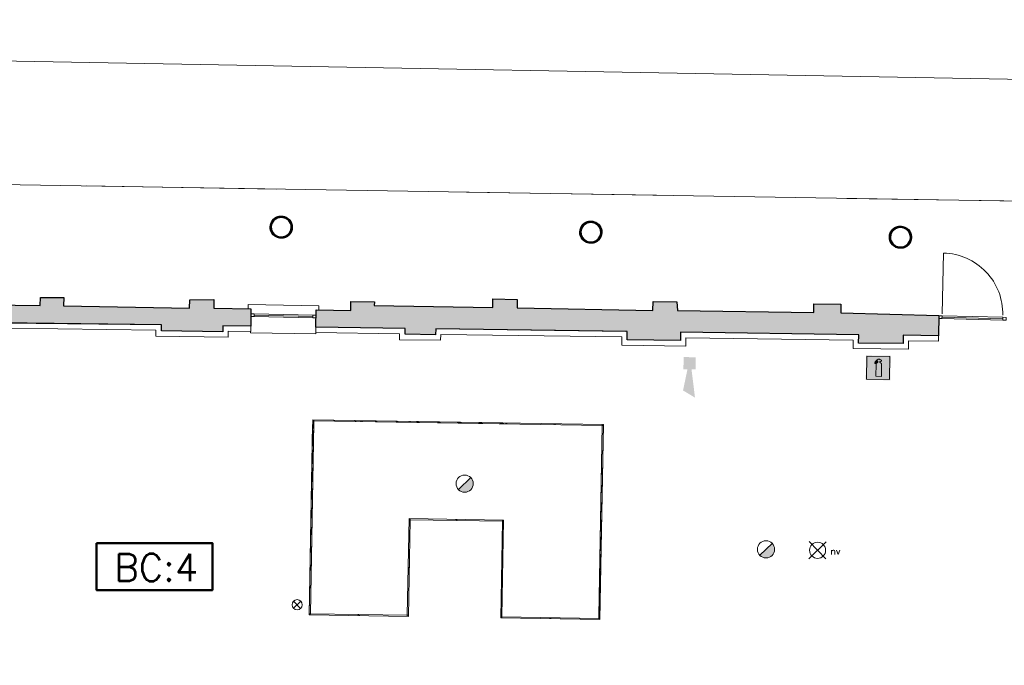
# Model space of a CAD drawing. Header units: millimetres. Extents: x -13022 to 1371524, y -38729 to 632593.
# Tile 101 of 256: x 710490 to 728616, y 10793 to 22670. Entities that reach past the tile are written whole.
import ezdxf

# ---------------------------------------------------------------- set-up
doc = ezdxf.new("R2010")
doc.units = ezdxf.units.MM
doc.header["$LTSCALE"] = 35
doc.set_wipeout_variables(frame=1)
doc.linetypes.add('DASHED', pattern=[200, 100, -100])
for name, color, linetype, lineweight in [('A LIJN 4', 4, 'Continuous', 50), ('Al65----_beveiliging-inst', 92, 'Continuous', 9), ('B95 tekst', 7, 'Continuous', 25), ('brandveiligheid voorzieningen', 10, 'Continuous', 9)]:
    doc.layers.add(name, color=color, linetype=linetype, lineweight=lineweight)
for name, color, linetype in [('LAYER102', 1, 'Continuous'), ('LAYER111', 7, 'Continuous'), ('LAYER22', 7, 'Continuous'), ('LAYER28', 7, 'Continuous'), ('LAYER30', 7, 'Continuous'), ('LAYER31', 7, 'Continuous')]:
    doc.layers.add(name, color=color, linetype=linetype)
doc.styles.add('Algemeen', font='simplex.shx', dxfattribs={"height": 2.5})
doc.styles.get("Standard").update_dxf_attribs({"font": 'simplex.shx'})
doc.dimstyles.new('~R----C~', dxfattribs={"dimtxt": 162, "dimasz": 180, "dimexe": 0.18, "dimexo": 0.0625, "dimgap": 16.2, "dimtad": 1, "dimdec": 0, "dimzin": 0, "dimdsep": 46, "dimtxsty": 'Standard', "dimcen": 0.09, "dimse1": 1, "dimse2": 1, "dimclrd": 7, "dimadec": 0, "dimazin": 0, "dimtfac": 1, "dimtdec": 4, "dimtmove": 0, "dimatfit": 3, "dimfxl": 1, "dimtolj": 1, "dimtzin": 0, "dimlwd": 13, "dimarcsym": 0})
pattern_1 = [(43.96863251, (352402.23218, 19929.1993), (-0.20827933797, 0.21591600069), []), (43.96863251, (352402.236, 19929.4114), (-0.20827933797, 0.21591600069), [])]

# ---------------------------------------------------------------- blocks, each defined once
blk = doc.blocks.new('*D107')
at = {"layer": 'Defpoints', "color": 0, "linetype": 'Continuous', "transparency": 16777216}
for p in [(669074, 20919), (745203, 19548), (743914, 17146)]:
    blk.add_point(p, dxfattribs=at)
at = {"layer": 'LAYER102', "color": 7, "linetype": 'Continuous', "lineweight": 13, "transparency": 16777216}
blk.add_line((745163, 17304), (745200, 19368), dxfattribs=at)
at = {"layer": 'LAYER102', "color": 7, "linetype": 'Continuous', "transparency": 16777216}
for points in [[(745170, 19369), (745230, 19368), (745203, 19548)], [(745133, 17304), (745193, 17303), (745159, 17124)]]:
    blk.add_solid(points, dxfattribs=at)
at = {"layer": 'LAYER102', "color": 0, "linetype": 'Continuous', "transparency": 16777216, "insert": (745084, 18338), "char_height": 162, "attachment_point": 5, "rotation": 88.9686}
blk.add_mtext('\\A1;2425', dxfattribs=at)
blk = doc.blocks.new('*D110')
at = {"layer": 'Defpoints', "color": 0, "linetype": 'Continuous', "transparency": 16777216}
for p in [(743989, 21301), (669328, 18025), (743914, 17146)]:
    blk.add_point(p, dxfattribs=at)
at = {"layer": 'LAYER102', "color": 7, "linetype": 'Continuous', "lineweight": 13, "transparency": 16777216}
blk.add_line((669591, 22640), (743809, 21304), dxfattribs=at)
at = {"layer": 'LAYER102', "color": 7, "linetype": 'Continuous', "transparency": 16777216}
for points in [[(669592, 22670), (669591, 22610), (669411, 22644)], [(743809, 21334), (743808, 21274), (743989, 21301)]]:
    blk.add_solid(points, dxfattribs=at)
at = {"layer": 'LAYER102', "color": 0, "linetype": 'Continuous', "transparency": 16777216, "insert": (706702, 22069), "char_height": 162, "attachment_point": 5, "rotation": 358.9686}
blk.add_mtext('\\A1;74590', dxfattribs=at)
blk = doc.blocks.new('Nevenindicator')
at = {"layer": 'Al65----_beveiliging-inst', "color": 92, "ltscale": 0.7}
for p, q in [((159.19, -81.94), (161.37, -79.75)), ((159.19, -79.75), (161.37, -81.94))]:
    blk.add_line(p, q, dxfattribs=at)
blk.add_circle((160.28, -80.84), 1.55, dxfattribs=at)
blk = doc.blocks.new('Brandmelder')
at = {"layer": 'brandveiligheid voorzieningen'}
blk.add_hatch(color=256, dxfattribs=at).paths.add_polyline_path([(76.62, -89.8, 0.198912), (75.85, -87.94), (72.13, -91.66, 0.668179)])
blk.add_line((72.13, -91.66), (75.85, -87.94), dxfattribs=at)
blk.add_circle((73.99, -89.8), 2.63, dxfattribs=at)
blk = doc.blocks.new('Signaalgever (akoestisch)')
at = {"layer": 'Al65----_beveiliging-inst', "color": 10, "linetype": 'Continuous'}
for points in [[(3.71, 0), (3.71, 3.71), (0, 0), (0, 3.71)], [(10.23, 0), (12.38, 3.71), (3.71, 1.24), (3.71, 2.48)]]:
    blk.add_solid(points, dxfattribs=at)
blk = doc.blocks.new('Noodverlichting')
at = {"layer": 'Al65----_beveiliging-inst', "color": 92}
for p, q in [((164, -62.36), (158.75, -57.12)), ((158.75, -62.36), (164, -57.12))]:
    blk.add_line(p, q, dxfattribs=at)
blk.add_circle((161.38, -59.74), 2.47, dxfattribs=at)
at = {"layer": 'Al65----_beveiliging-inst', "color": 7, "style": 'Algemeen'}
blk.add_text('nv', height=2.063, dxfattribs=at).set_placement((165.33, -60.96))
blk = doc.blocks.new('Handbrandblusser')
at = {"ltscale": 0.1}
h = blk.add_hatch(color=10, dxfattribs=at)
h.paths.add_polyline_path([(15.59, 7.19), (8.59, 7.19), (8.59, 0.19), (15.59, 0.19)])
h.paths.add_polyline_path([(11.41, 1.1), (13.13, 1.1), (13.13, 4.76), (13.13, 4.79), (13.12, 4.84), (13.11, 4.88), (13.09, 4.95), (13.06, 5), (13.03, 5.06), (12.99, 5.11), (12.95, 5.14), (12.92, 5.17), (12.85, 5.21), (12.8, 5.24), (12.76, 5.26), (12.7, 5.28), (12.64, 5.29), (12.6, 5.29), (12.54, 5.29), (12.54, 5.67), (12.81, 5.67), (13.08, 5.75), (13.08, 6.04), (12.82, 6.12), (12.54, 6.12), (12.54, 6.32), (11.94, 6.32), (11.94, 6.13), (11.75, 6.13), (11.72, 6.12), (11.68, 6.1), (11.64, 6.08), (11.59, 6.04), (11.53, 5.96), (11.44, 5.86), (11.31, 5.71), (11.15, 5.54), (11.13, 5.49), (11.11, 5.46), (11.1, 5.42), (11.09, 5.39), (11.09, 5.35), (11.08, 5.32), (11.08, 5.28), (11.08, 5.25), (11.07, 5.18), (11.07, 5.13), (11.07, 5.07), (11.07, 4.98), (11.24, 4.98), (11.26, 5.23), (11.71, 5.7), (11.94, 5.7), (11.94, 5.31), (11.92, 5.3), (11.89, 5.3), (11.85, 5.3), (11.81, 5.28), (11.76, 5.27), (11.72, 5.25), (11.69, 5.24), (11.66, 5.22), (11.63, 5.2), (11.6, 5.17), (11.58, 5.15), (11.56, 5.13), (11.53, 5.11), (11.51, 5.08), (11.5, 5.06), (11.49, 5.04), (11.47, 5.02), (11.46, 4.99), (11.45, 4.97), (11.44, 4.94), (11.43, 4.91), (11.42, 4.88), (11.41, 4.84), (11.41, 4.8), (11.41, 4.77)], flags=16)
at = {"layer": 'brandveiligheid voorzieningen', "ltscale": 0.1, "true_color": 0xffffff}
blk.add_hatch(color=7, dxfattribs=at).paths.add_polyline_path([(13.13, 4.76), (13.13, 4.79), (13.12, 4.84), (13.11, 4.88), (13.09, 4.95), (13.06, 5), (13.03, 5.06), (12.99, 5.11), (12.95, 5.14), (12.92, 5.17), (12.85, 5.21), (12.8, 5.24), (12.76, 5.26), (12.7, 5.28), (12.64, 5.29), (12.6, 5.29), (12.54, 5.29), (12.54, 5.67), (12.81, 5.67), (13.08, 5.75), (13.08, 6.04), (12.82, 6.12), (12.54, 6.12), (12.54, 6.32), (11.94, 6.32), (11.94, 6.13), (11.75, 6.13), (11.72, 6.12), (11.68, 6.1), (11.64, 6.08), (11.59, 6.04), (11.53, 5.96), (11.44, 5.86), (11.31, 5.71), (11.15, 5.54), (11.13, 5.49), (11.11, 5.46), (11.1, 5.42), (11.09, 5.39), (11.09, 5.35), (11.08, 5.32), (11.08, 5.28), (11.08, 5.25), (11.07, 5.18), (11.07, 5.13), (11.07, 5.07), (11.07, 4.98), (11.24, 4.98), (11.26, 5.23), (11.71, 5.7), (11.94, 5.7), (11.94, 5.31), (11.92, 5.3), (11.89, 5.3), (11.85, 5.3), (11.81, 5.28), (11.76, 5.27), (11.72, 5.25), (11.69, 5.24), (11.66, 5.22), (11.63, 5.2), (11.6, 5.17), (11.58, 5.15), (11.56, 5.13), (11.53, 5.11), (11.51, 5.08), (11.5, 5.06), (11.49, 5.04), (11.47, 5.02), (11.46, 4.99), (11.45, 4.97), (11.44, 4.94), (11.43, 4.91), (11.42, 4.88), (11.41, 4.84), (11.41, 4.8), (11.41, 4.77), (11.41, 1.1), (13.13, 1.1)])
at = {"color": 10, "lineweight": 5, "ltscale": 0.1}
blk.add_lwpolyline([(11.41, 1.1), (11.41, 4.77), (11.41, 4.8), (11.41, 4.84), (11.42, 4.88), (11.43, 4.91), (11.44, 4.94), (11.45, 4.97), (11.46, 4.99), (11.47, 5.02), (11.49, 5.04), (11.5, 5.06), (11.51, 5.08), (11.53, 5.11), (11.56, 5.13), (11.58, 5.15), (11.6, 5.17), (11.63, 5.2), (11.66, 5.22), (11.69, 5.24), (11.72, 5.25), (11.76, 5.27), (11.81, 5.28), (11.85, 5.3), (11.89, 5.3), (11.92, 5.3), (11.94, 5.31), (11.94, 5.7), (11.71, 5.7), (11.26, 5.23), (11.24, 4.98), (11.07, 4.98), (11.07, 5.07), (11.07, 5.13), (11.07, 5.18), (11.08, 5.25), (11.08, 5.28), (11.08, 5.32), (11.09, 5.35), (11.09, 5.39), (11.1, 5.42), (11.11, 5.46), (11.13, 5.49), (11.15, 5.54), (11.31, 5.71), (11.44, 5.86), (11.53, 5.96), (11.59, 6.04), (11.64, 6.08), (11.68, 6.1), (11.72, 6.12), (11.75, 6.13), (11.94, 6.13), (11.94, 6.32), (12.54, 6.32), (12.54, 6.12), (12.82, 6.12), (13.08, 6.04), (13.08, 5.75), (12.81, 5.67), (12.54, 5.67), (12.54, 5.29), (12.6, 5.29), (12.64, 5.29), (12.7, 5.28), (12.76, 5.26), (12.8, 5.24), (12.85, 5.21), (12.92, 5.17), (12.95, 5.14), (12.99, 5.11), (13.03, 5.06), (13.06, 5), (13.09, 4.95), (13.11, 4.88), (13.12, 4.84), (13.13, 4.79), (13.13, 4.76), (13.13, 1.1), (11.41, 1.1)], dxfattribs=at)
at = {"layer": 'Al65----_beveiliging-inst', "color": 7, "true_color": 0xffffff}
blk.add_solid([(8.34, -0.06), (15.84, -0.06), (8.34, 7.44), (15.84, 7.44)], dxfattribs=at)
at = {"layer": 'brandveiligheid voorzieningen', "color": 10, "ltscale": 0.1}
blk.add_lwpolyline([(8.59, 0.19), (15.59, 0.19), (15.59, 7.19), (8.59, 7.19)], close=True, dxfattribs=at)

msp = doc.modelspace()

# ---------------------------------------------------------------- linework, layer by layer
at = {"layer": 'A LIJN 4', "ltscale": 0.1}
msp.add_lwpolyline([(711906.728, 13042.169), (714038.888, 13042.169), (714038.888, 12177.177), (711906.728, 12177.177)], close=True, dxfattribs=at)
at = {"layer": 'LAYER22', "color": 7, "linetype": 'Continuous', "lineweight": 18}
for points in [[(714697.834, 17354.531), (714698.871, 17429.524), (715998.717, 17409.218), (715997.679, 17334.224)], [(715884.583, 15291.687), (715904.583, 15291.499), (715904.943, 15311.496)], [(716772.843, 15277.306), (716773.203, 15297.302)], [(716792.84, 15276.977), (716793.2, 15296.974)], [(717661.038, 15262.785), (717661.398, 15282.789)], [(717681.035, 15262.464), (717681.396, 15282.468)], [(718549.233, 15248.272), (718549.593, 15268.268)], [(718569.231, 15247.943), (718569.591, 15267.94)], [(719437.491, 15233.75), (719437.851, 15253.746)], [(719457.488, 15233.421), (719457.848, 15253.418)], [(720325.686, 15219.229), (720326.046, 15239.225)], [(720345.683, 15218.9), (720346.043, 15238.897)], [(721233.878, 15204.379), (721213.881, 15204.708), (721214.241, 15224.704)], [(715888.516, 14399.042), (715868.519, 14399.371)], [(715868.876, 14419.188), (715888.876, 14419.039)], [(721198.171, 14332.06), (721218.171, 14331.911)], [(721197.814, 14312.243), (721217.811, 14311.914)], [(715852.457, 13507.203), (715872.455, 13506.874)], [(715852.814, 13527.02), (715872.815, 13526.871)], [(717657.125, 13472.471), (717677.122, 13472.15), (717677.482, 13492.139)], [(718517.013, 13458.554), (718517.372, 13478.488)], [(718537.011, 13458.233), (718537.371, 13478.23)], [(719396.897, 13444.175), (719376.9, 13444.496), (719377.26, 13464.492)], [(721181.753, 13420.083), (721201.75, 13419.754)], [(721182.109, 13439.9), (721202.11, 13439.751)], [(715836.39, 12614.722), (715856.388, 12614.394)], [(715836.747, 12634.539), (715856.748, 12634.39)], [(717640.927, 12572.758), (717660.925, 12572.429)], [(717641.284, 12592.575), (717661.285, 12592.426)], [(719361.06, 12564.638), (719381.057, 12564.309)], [(719361.417, 12584.455), (719381.417, 12584.306)], [(721165.686, 12527.602), (721185.683, 12527.274)], [(721166.042, 12547.419), (721186.043, 12547.27)], [(715820.683, 11742.223), (715840.683, 11742.066), (715840.324, 11722.077)], [(716722.707, 11707.645), (716723.064, 11727.47)], [(716742.704, 11707.324), (716743.064, 11727.321)], [(717645.445, 11712.568), (717625.448, 11712.897), (717625.087, 11692.892)], [(719364.857, 11664.455), (719365.217, 11684.452), (719345.217, 11684.601)], [(720247.241, 11650.031), (720247.601, 11670.028)], [(720267.238, 11649.702), (720267.598, 11669.699)], [(721169.979, 11654.946), (721149.981, 11655.275), (721149.621, 11635.278)]]:
    msp.add_lwpolyline(points, dxfattribs=at)
at = {"layer": 'LAYER22', "color": 7, "linetype": 'DASHED', "lineweight": 18}
for points in [[(714697.834, 17354.531), (714698.871, 17429.524), (715998.717, 17409.218), (715997.679, 17334.224)], [(715884.583, 15291.687), (715904.583, 15291.499), (715904.943, 15311.496)], [(716772.843, 15277.306), (716773.203, 15297.302)], [(716792.84, 15276.977), (716793.2, 15296.974)], [(717661.038, 15262.785), (717661.398, 15282.789)], [(717681.035, 15262.464), (717681.396, 15282.468)], [(718549.233, 15248.272), (718549.593, 15268.268)], [(718569.231, 15247.943), (718569.591, 15267.94)], [(719437.491, 15233.75), (719437.851, 15253.746)], [(719457.488, 15233.421), (719457.848, 15253.418)], [(720325.686, 15219.229), (720326.046, 15239.225)], [(720345.683, 15218.9), (720346.043, 15238.897)], [(721233.878, 15204.379), (721213.881, 15204.708), (721214.241, 15224.704)], [(715888.516, 14399.042), (715868.519, 14399.371)], [(715868.876, 14419.188), (715888.876, 14419.039)], [(721198.171, 14332.06), (721218.171, 14331.911)], [(721197.814, 14312.243), (721217.811, 14311.914)], [(715852.457, 13507.203), (715872.455, 13506.874)], [(715852.814, 13527.02), (715872.815, 13526.871)], [(717657.125, 13472.471), (717677.122, 13472.15), (717677.482, 13492.139)], [(718517.013, 13458.554), (718517.372, 13478.488)], [(718537.011, 13458.233), (718537.371, 13478.23)], [(719396.897, 13444.175), (719376.9, 13444.496), (719377.26, 13464.492)], [(721181.753, 13420.083), (721201.75, 13419.754)], [(721182.109, 13439.9), (721202.11, 13439.751)], [(715836.39, 12614.722), (715856.388, 12614.394)], [(715836.747, 12634.539), (715856.748, 12634.39)], [(717640.927, 12572.758), (717660.925, 12572.429)], [(717641.284, 12592.575), (717661.285, 12592.426)], [(719361.06, 12564.638), (719381.057, 12564.309)], [(719361.417, 12584.455), (719381.417, 12584.306)], [(721165.686, 12527.602), (721185.683, 12527.274)], [(721166.042, 12547.419), (721186.043, 12547.27)], [(715820.683, 11742.223), (715840.683, 11742.066), (715840.324, 11722.077)], [(716722.707, 11707.645), (716723.064, 11727.47)], [(716742.704, 11707.324), (716743.064, 11727.321)], [(717645.445, 11712.568), (717625.448, 11712.897), (717625.087, 11692.892)], [(719364.857, 11664.455), (719365.217, 11684.452), (719345.217, 11684.601)], [(720247.241, 11650.031), (720247.601, 11670.028)], [(720267.238, 11649.702), (720267.598, 11669.699)], [(721169.979, 11654.946), (721149.981, 11655.275), (721149.621, 11635.278)]]:
    msp.add_lwpolyline(points, dxfattribs=at)
at = {"layer": 'LAYER22', "color": 7, "linetype": 'Continuous', "lineweight": 18}
for points in [[(715820.326, 11722.398), (715884.945, 15311.824), (721234.238, 15224.376), (721169.619, 11634.949), (719344.86, 11664.784), (719376.9, 13444.496), (717677.122, 13472.15), (717645.085, 11692.572)], [(715840.683, 11742.066), (715904.583, 15291.499), (721213.881, 15204.708), (721149.981, 11655.275), (719365.217, 11684.452), (719397.257, 13464.171), (717657.485, 13492.476), (717625.448, 11712.897)]]:
    msp.add_lwpolyline(points, close=True, dxfattribs=at)
at = {"layer": 'LAYER22', "color": 7, "linetype": 'DASHED', "lineweight": 18}
for points in [[(715820.326, 11722.398), (715884.945, 15311.824), (721234.238, 15224.376), (721169.619, 11634.949), (719344.86, 11664.784), (719376.9, 13444.496), (717677.122, 13472.15), (717645.085, 11692.572)], [(715840.683, 11742.066), (715904.583, 15291.499), (721213.881, 15204.708), (721149.981, 11655.275), (719365.217, 11684.452), (719397.257, 13464.171), (717657.485, 13492.476), (717625.448, 11712.897)]]:
    msp.add_lwpolyline(points, close=True, dxfattribs=at)
at = {"layer": 'LAYER28', "color": 7, "linetype": 'Continuous', "lineweight": 25}
for points in [[(715308.153, 19036.908, -2.414213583), (715121.697, 18857.036, -0.414213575), (715308.153, 19036.908)], [(721007.4, 18943.815, -2.414213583), (720820.945, 18763.943, -0.414213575), (721007.4, 18943.815)], [(726706.648, 18850.723, -2.414213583), (726520.193, 18670.85, -0.414213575), (726706.648, 18850.723)]]:
    msp.add_lwpolyline(points, format="xyb", close=True, dxfattribs=at)
at = {"layer": 'LAYER30', "color": 7, "linetype": 'Continuous', "lineweight": 18}
for points in [[(714746.744, 17258.838), (714806.732, 17257.583), (714805.707, 17207.594), (714745.719, 17208.849)], [(715886.5, 17235.001), (715946.487, 17233.747), (715945.462, 17183.757), (715885.475, 17185.012)], [(727408.823, 17222.159), (727468.808, 17220.768), (727467.658, 17170.781), (727407.673, 17172.173)], [(728588.834, 17194.782), (728648.819, 17193.39), (728647.669, 17143.403), (728587.684, 17144.795)]]:
    msp.add_lwpolyline(points, close=True, dxfattribs=at)
for points in [[(714806.219, 17232.589), (715885.988, 17210.006)], [(714806.732, 17257.583), (715886.5, 17235.001)], [(727468.808, 17220.768), (728588.834, 17194.782)], [(714805.707, 17207.594), (715885.475, 17185.012)], [(727467.658, 17170.781), (728587.684, 17144.795)], [(727468.233, 17195.774), (728588.259, 17169.788)]]:
    msp.add_lwpolyline(points, dxfattribs=at)
at = {"layer": 'LAYER31', "color": 7, "linetype": 'Continuous', "lineweight": 18}
msp.add_lwpolyline([(727469.692, 17259.485), (727495.628, 18377.229, -0.41421361), (728587.469, 17233.553)], format="xyb", dxfattribs=at)

# ---------------------------------------------------------------- block references
at = {"ltscale": 0.1, "xscale": 60, "yscale": 60, "zscale": 60}
for name, p, rotation in [('Handbrandblusser', (725564.636, 16057.176), 358.9686325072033), ('Signaalgever (akoestisch)', (722712.571, 16463.708), 268.9686325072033), ('Noodverlichting', (715561.809, 16667.145), 358.9686325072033)]:
    msp.add_blockref(name, p, dxfattribs=dict(at, rotation=rotation))
at = {"layer": 'Al65----_beveiliging-inst', "xscale": 60, "yscale": 60, "zscale": 60, "rotation": 358.9686325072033}
for name, p in [('Brandmelder', (714338.767, 19602.852)), ('Brandmelder', (719887.617, 18393.189)), ('Nevenindicator', (706068.956, 16930.33))]:
    msp.add_blockref(name, p, dxfattribs=at)

# ---------------------------------------------------------------- texts
at = {"layer": 'B95 tekst', "insert": (713003.792, 12842.563), "char_height": 500, "width": 13151.73817, "attachment_point": 2, "style": 'Algemeen'}
msp.add_mtext('BC:4', dxfattribs=at)
at = {"layer": 'LAYER102', "color": 7, "linetype": 'Continuous', "lineweight": 0, "char_height": 162, "attachment_point": 7, "rotation": 358.9686325, "line_spacing_factor": 1.333333}
for s, insert in [('\\pi-742.15;{\\fArial|b0|i0|c0|p34;verkeersruimte\\P\\pi-399.59;21,7 m2}', (835177.686, 19014.688)), ('\\pi-906.03;{\\fArial|b1|i0|c0|p34;\\H1.2346x;meeting room\\fArial|b0|i0|c0|p34;\\H0.81x;\\P\\pi-698.63;kantoorfunctie \\P\\pi-398.21;53,5 m2}', (821376.102, 12444.125)), ('\\pi-742.15;{\\fArial|b0|i0|c0|p34;verkeersruimte\\P\\pi-401.46;46,9 m2}', (846065.669, 12921.928)), ('\\pi-906.03;{\\fArial|b1|i0|c0|p34;\\H1.2346x;meeting room\\fArial|b0|i0|c0|p34;\\H0.81x;\\P\\pi-698.63;kantoorfunctie \\P\\pi-398.16;36,3 m2}', (828418.851, 10799.595)), ('\\pi-504.72;{\\fArial|b1|i0|c0|p34;\\H1.2346x;kantoor\\fArial|b0|i0|c0|p34;\\H0.81x;\\P\\pi-698.63;kantoorfunctie \\P\\pi-399.6;22,0 m2}', (840908.322, 9725.45))]:
    msp.add_mtext(s, dxfattribs=dict(at, insert=insert))

# ---------------------------------------------------------------- wipeouts: each hides what was drawn before it
at = {"linetype": 'Continuous'}
for points in [[(710288.639, 16994.491), (710190.448, 17095.905), (713100.171, 17054.316), (712998.381, 16955.761)], [(715941.813, 16915.061), (715943.3, 17015.05), (717586.069, 16990.903), (717484.467, 16892.386)]]:
    msp.add_wipeout(points, dxfattribs=at).dxf.layer = 'LAYER111'

# ---------------------------------------------------------------- next in the draw order: linework, layer by layer
at = {"layer": 'LAYER102', "color": 7, "linetype": 'Continuous', "lineweight": 18}
for points in [[(710190.448, 17095.905), (713100.171, 17054.316)], [(712998.381, 16955.761), (710288.639, 16994.491)], [(715941.813, 16915.061), (715943.3, 17015.05)], [(717484.467, 16892.386), (715941.813, 16915.061)], [(715943.3, 17015.05), (717586.069, 16990.903)]]:
    msp.add_lwpolyline(points, dxfattribs=at)
at = {"layer": 'LAYER102', "color": 7, "linetype": 'DASHED', "lineweight": 18}
msp.add_lwpolyline([(715941.813, 16915.061), (715943.3, 17015.05)], dxfattribs=at)

# ---------------------------------------------------------------- next in the draw order: wipeouts: each hides what was drawn before it
at = {"linetype": 'Continuous'}
for points in [[(715301.198, 18650.572), (715301.558, 18670.584), (715325.489, 18671.721), (715349.069, 18675.971), (715371.891, 18683.263), (715393.579, 18693.472), (715413.721, 18706.423), (715432.034, 18721.893), (715448.137, 18739.621), (715461.806, 18759.3), (715472.816, 18780.595), (715480.91, 18803.141), (715486.02, 18826.553), (715488.013, 18850.431), (715486.881, 18874.364), (715482.617, 18897.945), (715475.339, 18920.77), (715465.134, 18942.447), (715452.182, 18962.607), (715436.697, 18980.905), (715418.984, 18997.026), (715399.289, 19010.697), (715378.015, 19021.681), (715355.47, 19029.793), (715332.058, 19034.892), (715308.184, 19036.892), (715284.253, 19035.758), (715260.673, 19031.51), (715237.819, 19024.221), (715216.163, 19014.014), (715195.989, 19001.066), (715177.708, 18985.597), (715161.574, 18967.872), (715147.905, 18948.194), (715136.926, 18926.901), (715128.8, 18904.355), (715123.691, 18880.944), (715121.698, 18857.067), (715122.83, 18833.129), (715127.093, 18809.543), (715134.371, 18786.715), (715144.576, 18765.033), (715157.528, 18744.869), (715173.014, 18726.569), (715190.726, 18710.445), (715210.421, 18696.773), (715231.695, 18685.788), (715254.272, 18677.676), (715277.684, 18672.578), (715301.558, 18670.58), (715301.198, 18650.572), (715276.105, 18652.584), (715251.443, 18657.686), (715227.585, 18665.8), (715204.935, 18676.799), (715183.835, 18690.516), (715164.562, 18706.74), (715147.454, 18725.221), (715132.757, 18745.676), (715120.716, 18767.791), (715111.511, 18791.226), (715105.262, 18815.621), (715102.086, 18840.601), (715102.008, 18865.783), (715105.052, 18890.781), (715111.18, 18915.208), (715120.261, 18938.693), (715132.193, 18960.872), (715146.784, 18981.406), (715163.777, 18999.979), (715182.949, 19016.306), (715203.983, 19030.137), (715226.593, 19041.258), (715250.37, 19049.5), (715275, 19054.734), (715300.105, 19056.882), (715325.279, 19055.909), (715350.116, 19051.833), (715374.273, 19044.713), (715397.345, 19034.66), (715419.024, 19021.829), (715438.938, 19006.416), (715456.808, 18988.658), (715472.329, 18968.828), (715485.255, 18947.231), (715495.436, 18924.197), (715502.69, 18900.082), (715506.9, 18875.254), (715508.01, 18850.097), (715506.101, 18825.635), (715501.229, 18801.582), (715493.528, 18778.29), (715483.033, 18756.099), (715469.969, 18735.331), (715454.499, 18716.291), (715436.846, 18699.254), (715417.264, 18684.471), (715396.039, 18672.156), (715373.486, 18662.49), (715349.921, 18655.612), (715325.721, 18651.624), (715301.198, 18650.584)], [(721000.445, 18557.479), (721000.806, 18577.492), (721024.736, 18578.628), (721048.317, 18582.879), (721071.139, 18590.171), (721092.826, 18600.379), (721112.969, 18613.33), (721131.282, 18628.801), (721147.385, 18646.528), (721161.053, 18666.208), (721172.064, 18687.502), (721180.158, 18710.049), (721185.268, 18733.46), (721187.261, 18757.338), (721186.129, 18781.272), (721181.865, 18804.853), (721174.587, 18827.677), (721164.382, 18849.355), (721151.43, 18869.515), (721135.944, 18887.813), (721118.232, 18903.934), (721098.537, 18917.604), (721077.263, 18928.588), (721054.718, 18936.7), (721031.306, 18941.799), (721007.431, 18943.799), (720983.501, 18942.665), (720959.921, 18938.417), (720937.067, 18931.128), (720915.411, 18920.922), (720895.237, 18907.974), (720876.956, 18892.504), (720860.822, 18874.78), (720847.153, 18855.102), (720836.174, 18833.808), (720828.048, 18811.263), (720822.938, 18787.851), (720820.946, 18763.974), (720822.077, 18740.036), (720826.341, 18716.451), (720833.619, 18693.622), (720843.824, 18671.941), (720856.776, 18651.777), (720872.261, 18633.476), (720889.974, 18617.352), (720909.668, 18603.68), (720930.943, 18592.695), (720953.519, 18584.583), (720976.931, 18579.485), (721000.806, 18577.488), (721000.445, 18557.479), (720975.353, 18559.492), (720950.69, 18564.594), (720926.833, 18572.707), (720904.183, 18583.707), (720883.083, 18597.423), (720863.809, 18613.647), (720846.702, 18632.128), (720832.005, 18652.584), (720819.964, 18674.699), (720810.759, 18698.133), (720804.509, 18722.528), (720801.334, 18747.508), (720801.256, 18772.69), (720804.3, 18797.688), (720810.428, 18822.116), (720819.508, 18845.6), (720831.441, 18867.779), (720846.032, 18888.313), (720863.025, 18906.886), (720882.197, 18923.214), (720903.23, 18937.045), (720925.841, 18948.165), (720949.618, 18956.407), (720974.247, 18961.642), (720999.352, 18963.789), (721024.526, 18962.817), (721049.363, 18958.74), (721073.52, 18951.62), (721096.593, 18941.568), (721118.272, 18928.737), (721138.185, 18913.323), (721156.056, 18895.565), (721171.577, 18875.735), (721184.502, 18854.138), (721194.683, 18831.105), (721201.938, 18806.989), (721206.148, 18782.162), (721207.258, 18757.004), (721205.348, 18732.542), (721200.477, 18708.49), (721192.775, 18685.198), (721182.281, 18663.007), (721169.217, 18642.239), (721153.747, 18623.198), (721136.094, 18606.162), (721116.512, 18591.379), (721095.287, 18579.064), (721072.734, 18569.397), (721049.169, 18562.52), (721024.968, 18558.531), (721000.446, 18557.491)], [(726699.693, 18464.387), (726700.053, 18484.399), (726723.984, 18485.536), (726747.564, 18489.786), (726770.387, 18497.078), (726792.074, 18507.287), (726812.217, 18520.238), (726830.529, 18535.708), (726846.632, 18553.436), (726860.301, 18573.115), (726871.311, 18594.41), (726879.406, 18616.956), (726884.516, 18640.368), (726886.508, 18664.246), (726885.376, 18688.179), (726881.113, 18711.76), (726873.835, 18734.585), (726863.63, 18756.262), (726850.678, 18776.422), (726835.192, 18794.72), (726817.479, 18810.841), (726797.785, 18824.512), (726776.51, 18835.496), (726753.965, 18843.608), (726730.553, 18848.707), (726706.679, 18850.707), (726682.749, 18849.573), (726659.168, 18845.325), (726636.315, 18838.036), (726614.659, 18827.829), (726594.485, 18814.881), (726576.203, 18799.412), (726560.069, 18781.687), (726546.4, 18762.009), (726535.422, 18740.716), (726527.296, 18718.17), (726522.186, 18694.759), (726520.193, 18670.882), (726521.325, 18646.944), (726525.589, 18623.358), (726532.867, 18600.53), (726543.072, 18578.848), (726556.023, 18558.684), (726571.509, 18540.384), (726589.222, 18524.26), (726608.916, 18510.588), (726630.191, 18499.603), (726652.767, 18491.491), (726676.179, 18486.393), (726700.053, 18484.395), (726699.693, 18464.387), (726674.6, 18466.399), (726649.938, 18471.501), (726626.08, 18479.615), (726603.431, 18490.614), (726582.33, 18504.331), (726563.057, 18520.555), (726545.949, 18539.036), (726531.253, 18559.491), (726519.211, 18581.606), (726510.007, 18605.041), (726503.757, 18629.436), (726500.581, 18654.416), (726500.503, 18679.598), (726503.547, 18704.596), (726509.676, 18729.023), (726518.756, 18752.508), (726530.688, 18774.687), (726545.279, 18795.221), (726562.273, 18813.794), (726581.445, 18830.121), (726602.478, 18843.952), (726625.088, 18855.073), (726648.865, 18863.315), (726673.495, 18868.549), (726698.6, 18870.697), (726723.774, 18869.724), (726748.611, 18865.648), (726772.768, 18858.528), (726795.841, 18848.475), (726817.52, 18835.644), (726837.433, 18820.231), (726855.304, 18802.473), (726870.824, 18782.643), (726883.75, 18761.046), (726893.931, 18738.012), (726901.186, 18713.897), (726905.396, 18689.069), (726906.505, 18663.912), (726904.596, 18639.45), (726899.725, 18615.397), (726892.023, 18592.105), (726881.528, 18569.914), (726868.465, 18549.146), (726852.995, 18530.106), (726835.341, 18513.069), (726815.76, 18498.286), (726794.534, 18485.971), (726771.982, 18476.305), (726748.417, 18469.427), (726724.216, 18465.439), (726699.693, 18464.399)]]:
    msp.add_wipeout(points, dxfattribs=at).dxf.layer = 'LAYER111'

# ---------------------------------------------------------------- next in the draw order: hatches: boundary and pattern name
at = {"layer": 'LAYER28', "linetype": 'Continuous', "lineweight": 13}
h = msp.add_hatch(dxfattribs=at)
h.set_pattern_fill('~A--FYV~', angle=-1.0313675, style=0, pattern_type=0)
h.set_pattern_definition(pattern_1)
h.paths.add_polyline_path([(715301.198, 18650.572), (715301.558, 18670.584, 2.413922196), (715121.697, 18857.036, 0.41426354), (715301.558, 18670.584), (715301.198, 18650.572, -2.414080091), (715508.01, 18850.096, -0.414236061)], flags=0)
h = msp.add_hatch(dxfattribs=at)
h.set_pattern_fill('~A--FYV~', angle=-1.0313675, style=0, pattern_type=0)
h.set_pattern_definition(pattern_1)
h.paths.add_polyline_path([(721000.445, 18557.479), (721000.806, 18577.492, 2.413922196), (720820.945, 18763.943, 0.41426354), (721000.806, 18577.492), (721000.445, 18557.479, -2.414080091), (721207.258, 18757.004, -0.414236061)], flags=0)
h = msp.add_hatch(dxfattribs=at)
h.set_pattern_fill('~A--FYV~', angle=-1.0313675, style=0, pattern_type=0)
h.set_pattern_definition(pattern_1)
h.paths.add_polyline_path([(726699.693, 18464.387), (726700.053, 18484.399, 2.413922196), (726520.193, 18670.85, 0.41426354), (726700.053, 18484.399), (726699.693, 18464.387, -2.414080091), (726906.505, 18663.911, -0.414236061)], flags=0)

# ---------------------------------------------------------------- next in the draw order: linework, layer by layer
at = {"layer": 'LAYER28', "color": 7, "linetype": 'Continuous', "lineweight": 25}
for points in [[(715301.198, 18650.572), (715301.558, 18670.584, 2.413922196), (715121.697, 18857.036, 0.41426354), (715301.558, 18670.584), (715301.198, 18650.572, -2.414080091), (715508.01, 18850.096, -0.414236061), (715301.198, 18650.572)], [(715308.513, 19056.904, -2.414213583), (715101.701, 18857.396, -0.414213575), (715308.513, 19056.904)], [(721000.445, 18557.479), (721000.806, 18577.492, 2.413922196), (720820.945, 18763.943, 0.41426354), (721000.806, 18577.492), (721000.445, 18557.479, -2.414080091), (721207.258, 18757.004, -0.414236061), (721000.445, 18557.479)], [(721007.76, 18963.812, -2.414213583), (720800.948, 18764.303, -0.414213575), (721007.76, 18963.812)], [(726699.693, 18464.387), (726700.053, 18484.399, 2.413922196), (726520.193, 18670.85, 0.41426354), (726700.053, 18484.399), (726699.693, 18464.387, -2.414080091), (726906.505, 18663.911, -0.414236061), (726699.693, 18464.387)], [(726707.008, 18870.719, -2.414213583), (726500.196, 18671.21, -0.414213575), (726707.008, 18870.719)]]:
    msp.add_lwpolyline(points, format="xyb", close=True, dxfattribs=at)

# ---------------------------------------------------------------- next in the draw order: dimensions: what is measured, and where the dimension line sits
at = {"layer": 'LAYER102', "color": 7, "linetype": 'Continuous'}
dim = msp.add_linear_dim(base=(743988.926, 21300.945), p1=(669328.297, 18024.727), p2=(743914.132, 17146.344), angle=358.9686325, dimstyle='~R----C~', dxfattribs=at)
dim.commit()
dim.dimension.update_dxf_attribs({"geometry": '*D110', "text_midpoint": (706701.937, 22069.427)})

# ---------------------------------------------------------------- next in the draw order: wipeouts: each hides what was drawn before it
at = {"linetype": 'Continuous'}
for points in [[(712998.381, 16955.761), (713100.171, 17054.316), (713098.191, 16944.335), (712996.4, 16845.739)], [(717484.467, 16892.39), (717586.069, 16990.907), (717584.303, 16882.383), (717482.699, 16783.771)]]:
    msp.add_wipeout(points, dxfattribs=at).dxf.layer = 'LAYER111'

# ---------------------------------------------------------------- next in the draw order: linework, layer by layer
at = {"layer": 'LAYER102', "color": 7, "linetype": 'DASHED', "lineweight": 18}
for points in [[(710190.448, 17095.905), (713100.171, 17054.316)], [(715943.3, 17015.05), (717586.069, 16990.903)]]:
    msp.add_lwpolyline(points, dxfattribs=at)
at = {"layer": 'LAYER102', "color": 7, "linetype": 'Continuous', "lineweight": 18}
for points in [[(713100.171, 17054.316), (713098.191, 16944.335)], [(712996.4, 16845.739), (712998.381, 16955.761)], [(717482.699, 16783.771), (717484.467, 16892.39)], [(717586.069, 16990.907), (717584.303, 16882.383)]]:
    msp.add_lwpolyline(points, dxfattribs=at)

# ---------------------------------------------------------------- next in the draw order: wipeouts: each hides what was drawn before it
at = {"linetype": 'Continuous'}
for points in [[(712996.4, 16845.743), (713098.191, 16944.338), (714228.404, 16928.636), (714326.846, 16827.258)], [(717482.637, 16783.772), (717584.241, 16882.384), (718144.318, 16874.684), (718239.572, 16773.365)]]:
    msp.add_wipeout(points, dxfattribs=at).dxf.layer = 'LAYER111'

# ---------------------------------------------------------------- next in the draw order: linework, layer by layer
at = {"layer": 'LAYER102', "color": 7, "linetype": 'DASHED', "lineweight": 18}
for points in [[(713100.171, 17054.316), (713098.191, 16944.335)], [(712998.381, 16955.761), (710288.639, 16994.491)], [(712996.4, 16845.739), (712998.381, 16955.761)], [(717484.467, 16892.386), (715941.813, 16915.061)], [(717482.699, 16783.771), (717484.467, 16892.39)], [(717586.069, 16990.907), (717584.303, 16882.383)]]:
    msp.add_lwpolyline(points, dxfattribs=at)
at = {"layer": 'LAYER102', "color": 7, "linetype": 'Continuous', "lineweight": 18}
for points in [[(713098.191, 16944.338), (714228.404, 16928.636)], [(717584.241, 16882.384), (718144.318, 16874.684)], [(714326.846, 16827.258), (712996.4, 16845.743)], [(718239.572, 16773.365), (717482.637, 16783.772)]]:
    msp.add_lwpolyline(points, dxfattribs=at)

# ---------------------------------------------------------------- next in the draw order: wipeouts: each hides what was drawn before it
at = {"linetype": 'Continuous'}
for points in [[(714326.846, 16827.258), (714228.404, 16928.636), (714230.136, 17038.716), (714328.577, 16937.347)], [(718239.634, 16773.36), (718144.38, 16874.679), (718149.574, 16982.622), (718244.827, 16881.233)]]:
    msp.add_wipeout(points, dxfattribs=at).dxf.layer = 'LAYER111'

# ---------------------------------------------------------------- next in the draw order: linework, layer by layer
at = {"layer": 'LAYER102', "color": 7, "linetype": 'Continuous', "lineweight": 18}
for points in [[(714228.404, 16928.636), (714230.136, 17038.716)], [(714328.577, 16937.347), (714326.846, 16827.258)], [(718144.38, 16874.679), (718149.574, 16982.622)], [(718244.827, 16881.233), (718239.634, 16773.36)]]:
    msp.add_lwpolyline(points, dxfattribs=at)

# ---------------------------------------------------------------- next in the draw order: wipeouts: each hides what was drawn before it
at = {"linetype": 'Continuous'}
for points in [[(714328.577, 16937.343), (714230.136, 17038.712), (714743.529, 17031.62), (714742.167, 16931.63)], [(718244.827, 16881.233), (718149.574, 16982.622), (721675.789, 16931.596), (721574.312, 16833.054)]]:
    msp.add_wipeout(points, dxfattribs=at).dxf.layer = 'LAYER111'

# ---------------------------------------------------------------- next in the draw order: hatches: boundary and pattern name
at = {"layer": 'LAYER111', "linetype": 'Continuous', "lineweight": 5}
msp.add_hatch(color=254, dxfattribs=at).paths.add_polyline_path([(707574.087, 17130.642), (707578.579, 17456.528), (708112.019, 17448.386), (708114.446, 17604.047), (708549.846, 17591.091), (708547.595, 17441.732), (710868.455, 17413.078), (710870.741, 17560.904), (711300.579, 17561.941), (711298.156, 17406.506), (713618.897, 17364.297), (713621.19, 17515.96), (714064.023, 17520.052), (714061.657, 17364.312), (714747.83, 17353.842), (714743.529, 17031.625), (714230.136, 17038.711), (714228.404, 16928.63), (713098.191, 16944.336), (713100.171, 17054.318), (709632.284, 17102.216), (709630.492, 16992.238), (709000.546, 17000.938), (709002.339, 17110.915)], flags=0)

# ---------------------------------------------------------------- next in the draw order: linework, layer by layer
at = {"layer": 'LAYER102', "color": 7, "linetype": 'DASHED', "lineweight": 18}
for points in [[(714228.404, 16928.636), (714230.136, 17038.716)], [(714230.136, 17038.712), (714743.529, 17031.62)], [(713098.191, 16944.338), (714228.404, 16928.636)], [(714328.577, 16937.347), (714326.846, 16827.258)], [(714742.167, 16931.63), (714328.577, 16937.343)], [(714743.529, 17031.62), (714742.167, 16931.63)], [(717584.241, 16882.384), (718144.318, 16874.684)], [(718144.38, 16874.679), (718149.574, 16982.622)], [(718244.827, 16881.233), (718239.634, 16773.36)], [(714326.846, 16827.258), (712996.4, 16845.743)], [(718239.572, 16773.365), (717482.637, 16783.772)]]:
    msp.add_lwpolyline(points, dxfattribs=at)
at = {"layer": 'LAYER102', "color": 7, "linetype": 'Continuous', "lineweight": 18}
for points in [[(714230.136, 17038.712), (714743.529, 17031.62)], [(714742.167, 16931.63), (714328.577, 16937.343)], [(714743.529, 17031.62), (714742.167, 16931.63)], [(718149.574, 16982.622), (721675.789, 16931.596)], [(721574.312, 16833.054), (718244.827, 16881.233)]]:
    msp.add_lwpolyline(points, dxfattribs=at)
at = {"layer": 'LAYER22', "color": 7, "linetype": 'Continuous', "lineweight": 18}
msp.add_lwpolyline([(714742.042, 16931.635), (714741.654, 16906.638), (715941.394, 16888.345), (715941.813, 16915.061)], dxfattribs=at)
at = {"layer": 'LAYER22', "color": 7, "linetype": 'DASHED', "lineweight": 18}
msp.add_lwpolyline([(714742.042, 16931.635), (714741.654, 16906.638), (715941.394, 16888.345), (715941.813, 16915.061)], dxfattribs=at)
at = {"layer": 'LAYER28', "color": 7, "linetype": 'Continuous', "lineweight": 25}
msp.add_lwpolyline([(707574.087, 17130.642), (707578.579, 17456.528), (708112.019, 17448.386), (708114.446, 17604.047), (708549.846, 17591.091), (708547.595, 17441.732), (710868.455, 17413.078), (710870.741, 17560.904), (711300.579, 17561.941), (711298.156, 17406.506), (713618.897, 17364.297), (713621.19, 17515.96), (714064.023, 17520.052), (714061.657, 17364.312), (714747.83, 17353.842), (714743.529, 17031.625), (714230.136, 17038.711), (714228.404, 16928.63), (713098.191, 16944.336), (713100.171, 17054.318), (709632.284, 17102.216), (709630.492, 16992.238), (709000.546, 17000.938), (709002.339, 17110.915)], close=True, dxfattribs=at)

# ---------------------------------------------------------------- next in the draw order: dimensions: what is measured, and where the dimension line sits
at = {"layer": 'LAYER102', "color": 7, "linetype": 'Continuous'}
dim = msp.add_linear_dim(base=(745203.012, 19548.221), p1=(743914.132, 17146.344), p2=(669074.348, 20918.743), angle=88.9686325, dimstyle='~R----C~', dxfattribs=at)
dim.commit()
dim.dimension.update_dxf_attribs({"geometry": '*D107', "text_midpoint": (745084.006, 18337.824)})

# ---------------------------------------------------------------- next in the draw order: wipeouts: each hides what was drawn before it
at = {"linetype": 'Continuous'}
msp.add_wipeout([(721574.249, 16833.059), (721675.727, 16931.601), (721673.536, 16782.124), (721572.057, 16683.527)], dxfattribs=at).dxf.layer = 'LAYER111'

# ---------------------------------------------------------------- next in the draw order: linework, layer by layer
at = {"layer": 'LAYER102', "color": 7, "linetype": 'DASHED', "lineweight": 18}
msp.add_lwpolyline([(718149.574, 16982.622), (721675.789, 16931.596)], dxfattribs=at)
at = {"layer": 'LAYER102', "color": 7, "linetype": 'Continuous', "lineweight": 18}
for points in [[(721675.727, 16931.601), (721673.536, 16782.124)], [(721572.057, 16683.527), (721574.249, 16833.059)]]:
    msp.add_lwpolyline(points, dxfattribs=at)

# ---------------------------------------------------------------- next in the draw order: wipeouts: each hides what was drawn before it
at = {"linetype": 'Continuous'}
msp.add_wipeout([(721572.057, 16683.523), (721673.536, 16782.12), (722653.886, 16768.47), (722752.078, 16667.094)], dxfattribs=at).dxf.layer = 'LAYER111'

# ---------------------------------------------------------------- next in the draw order: linework, layer by layer
at = {"layer": 'LAYER102', "color": 7, "linetype": 'DASHED', "lineweight": 18}
for points in [[(721574.312, 16833.054), (718244.827, 16881.233)], [(721675.727, 16931.601), (721673.536, 16782.124)], [(721572.057, 16683.527), (721574.249, 16833.059)]]:
    msp.add_lwpolyline(points, dxfattribs=at)
at = {"layer": 'LAYER102', "color": 7, "linetype": 'Continuous', "lineweight": 18}
for points in [[(722752.078, 16667.094), (721572.057, 16683.523)], [(721673.536, 16782.12), (722653.886, 16768.47)]]:
    msp.add_lwpolyline(points, dxfattribs=at)

# ---------------------------------------------------------------- next in the draw order: wipeouts: each hides what was drawn before it
at = {"linetype": 'Continuous'}
msp.add_wipeout([(722752.14, 16667.093), (722653.949, 16768.469), (722656.663, 16919.24), (722754.854, 16817.844)], dxfattribs=at).dxf.layer = 'LAYER111'

# ---------------------------------------------------------------- next in the draw order: linework, layer by layer
at = {"layer": 'LAYER102', "color": 7, "linetype": 'Continuous', "lineweight": 18}
for points in [[(722653.949, 16768.469), (722656.663, 16919.24)], [(722754.854, 16817.844), (722752.14, 16667.093)]]:
    msp.add_lwpolyline(points, dxfattribs=at)
at = {"layer": 'LAYER102', "color": 7, "linetype": 'DASHED', "lineweight": 18}
msp.add_lwpolyline([(722752.078, 16667.094), (721572.057, 16683.523)], dxfattribs=at)

# ---------------------------------------------------------------- next in the draw order: wipeouts: each hides what was drawn before it
at = {"linetype": 'Continuous'}
msp.add_wipeout([(722754.854, 16817.848), (722656.663, 16919.243), (725936.174, 16872.969), (725834.758, 16774.39)], dxfattribs=at).dxf.layer = 'LAYER111'

# ---------------------------------------------------------------- next in the draw order: linework, layer by layer
at = {"layer": 'LAYER102', "color": 7, "linetype": 'DASHED', "lineweight": 18}
for points in [[(722653.949, 16768.469), (722656.663, 16919.24)], [(721673.536, 16782.12), (722653.886, 16768.47)], [(722754.854, 16817.844), (722752.14, 16667.093)]]:
    msp.add_lwpolyline(points, dxfattribs=at)
at = {"layer": 'LAYER102', "color": 7, "linetype": 'Continuous', "lineweight": 18}
for points in [[(722656.663, 16919.243), (725936.174, 16872.969)], [(725834.758, 16774.39), (722754.854, 16817.848)]]:
    msp.add_lwpolyline(points, dxfattribs=at)

# ---------------------------------------------------------------- next in the draw order: wipeouts: each hides what was drawn before it
at = {"linetype": 'Continuous'}
msp.add_wipeout([(725834.758, 16774.39), (725936.174, 16872.969), (725934.021, 16722.101), (725832.599, 16623.209)], dxfattribs=at).dxf.layer = 'LAYER111'

# ---------------------------------------------------------------- next in the draw order: linework, layer by layer
at = {"layer": 'LAYER102', "color": 7, "linetype": 'DASHED', "lineweight": 18}
msp.add_lwpolyline([(722656.663, 16919.243), (725936.174, 16872.969)], dxfattribs=at)
at = {"layer": 'LAYER102', "color": 7, "linetype": 'Continuous', "lineweight": 18}
for points in [[(725936.174, 16872.969), (725934.021, 16722.101)], [(725832.599, 16623.209), (725834.758, 16774.39)]]:
    msp.add_lwpolyline(points, dxfattribs=at)

# ---------------------------------------------------------------- next in the draw order: wipeouts: each hides what was drawn before it
at = {"linetype": 'Continuous'}
msp.add_wipeout([(725832.599, 16623.209), (725934.021, 16722.101), (726754.179, 16713.093), (726852.438, 16612.008)], dxfattribs=at).dxf.layer = 'LAYER111'

# ---------------------------------------------------------------- next in the draw order: linework, layer by layer
at = {"layer": 'LAYER102', "color": 7, "linetype": 'DASHED', "lineweight": 18}
for points in [[(725936.174, 16872.969), (725934.021, 16722.101)], [(725834.758, 16774.39), (722754.854, 16817.848)], [(725832.599, 16623.209), (725834.758, 16774.39)]]:
    msp.add_lwpolyline(points, dxfattribs=at)
at = {"layer": 'LAYER102', "color": 7, "linetype": 'Continuous', "lineweight": 18}
for points in [[(725934.021, 16722.101), (726754.179, 16713.093)], [(726852.438, 16612.008), (725832.599, 16623.209)]]:
    msp.add_lwpolyline(points, dxfattribs=at)

# ---------------------------------------------------------------- next in the draw order: wipeouts: each hides what was drawn before it
at = {"linetype": 'Continuous'}
msp.add_wipeout([(726852.375, 16612.005), (726754.116, 16713.09), (726756.707, 16863.947), (726854.965, 16762.791)], dxfattribs=at).dxf.layer = 'LAYER111'

# ---------------------------------------------------------------- next in the draw order: linework, layer by layer
at = {"layer": 'LAYER102', "color": 7, "linetype": 'Continuous', "lineweight": 18}
for points in [[(726754.116, 16713.09), (726756.707, 16863.947)], [(726854.965, 16762.791), (726852.375, 16612.005)]]:
    msp.add_lwpolyline(points, dxfattribs=at)
at = {"layer": 'LAYER102', "color": 7, "linetype": 'DASHED', "lineweight": 18}
msp.add_lwpolyline([(726852.438, 16612.008), (725832.599, 16623.209)], dxfattribs=at)

# ---------------------------------------------------------------- next in the draw order: texts
at = {"layer": 'LAYER102', "color": 7, "linetype": 'Continuous', "lineweight": 0, "insert": (888750.605, 12382.112), "char_height": 162, "attachment_point": 7, "rotation": 358.9686325, "line_spacing_factor": 1.333333}
msp.add_mtext('\\pi-1208.5;{\\fArial|b1|i0|c0|p34;\\H1.2346x;klimaatbeheersing\\fArial|b0|i0|c0|p34;\\H0.81x; \\P\\pi-398.16;32,2 m2}', dxfattribs=at)

# ---------------------------------------------------------------- next in the draw order: wipeouts: each hides what was drawn before it
at = {"linetype": 'Continuous'}
msp.add_wipeout([(726854.965, 16762.791), (726756.707, 16863.947), (727403.738, 16856.375), (727402.563, 16756.381)], dxfattribs=at).dxf.layer = 'LAYER111'

# ---------------------------------------------------------------- next in the draw order: hatches: boundary and pattern name
at = {"layer": 'LAYER111', "linetype": 'Continuous', "lineweight": 5}
msp.add_hatch(color=254, dxfattribs=at).paths.add_polyline_path([(715943.3, 17015.05), (715947.694, 17335.515), (716583.063, 17319.037), (716585.676, 17488.462), (717019.391, 17479.162), (717018.377, 17412.404), (719197.897, 17373.081), (719200.777, 17533.063), (719650.616, 17520.065), (719648.545, 17366.851), (722148.184, 17320.804), (722150.498, 17487.562), (722584.836, 17481.572), (722598.204, 17321.36), (725106.852, 17282.675), (725109.044, 17442.653), (725608.939, 17435.756), (725606.808, 17275.761), (727408.945, 17228.924), (727403.801, 16856.378), (726756.77, 16863.948), (726754.179, 16713.087), (725934.021, 16722.101), (725936.174, 16872.97), (722656.663, 16919.242), (722653.949, 16768.47), (721673.598, 16782.118), (721675.789, 16931.595), (718149.574, 16982.621), (718144.38, 16874.682), (717584.303, 16882.381), (717586.069, 16990.906)], flags=0)

# ---------------------------------------------------------------- next in the draw order: linework, layer by layer
at = {"layer": 'LAYER102', "color": 7, "linetype": 'DASHED', "lineweight": 18}
for points in [[(726754.116, 16713.09), (726756.707, 16863.947)], [(726756.707, 16863.947), (727403.738, 16856.375)], [(725934.021, 16722.101), (726754.179, 16713.093)], [(726854.965, 16762.791), (726852.375, 16612.005)], [(727402.563, 16756.381), (726854.965, 16762.791)], [(727403.738, 16856.375), (727402.563, 16756.381)]]:
    msp.add_lwpolyline(points, dxfattribs=at)
at = {"layer": 'LAYER102', "color": 7, "linetype": 'Continuous', "lineweight": 18}
for points in [[(726756.707, 16863.947), (727403.738, 16856.375)], [(727402.563, 16756.381), (726854.965, 16762.791)], [(727403.738, 16856.375), (727402.563, 16756.381)]]:
    msp.add_lwpolyline(points, dxfattribs=at)
at = {"layer": 'LAYER22', "color": 7, "linetype": 'Continuous', "lineweight": 18}
msp.add_lwpolyline([(697681.942, 17614.402), (697718.716, 19841.101), (744312.503, 19080.026), (744109.927, 6681.672), (697516.203, 7442.738), (697543.151, 9082.018)], dxfattribs=at)
at = {"layer": 'LAYER22', "color": 7, "linetype": 'DASHED', "lineweight": 18}
msp.add_lwpolyline([(697681.942, 17614.402), (697718.716, 19841.101), (744312.503, 19080.026), (744109.927, 6681.672), (697516.203, 7442.738), (697543.151, 9082.018)], dxfattribs=at)
at = {"layer": 'LAYER28', "color": 7, "linetype": 'Continuous', "lineweight": 25}
msp.add_lwpolyline([(715943.3, 17015.05), (715947.694, 17335.515), (716583.063, 17319.037), (716585.676, 17488.462), (717019.391, 17479.162), (717018.377, 17412.404), (719197.897, 17373.081), (719200.777, 17533.063), (719650.616, 17520.065), (719648.545, 17366.851), (722148.184, 17320.804), (722150.498, 17487.562), (722584.836, 17481.572), (722598.204, 17321.36), (725106.852, 17282.675), (725109.044, 17442.653), (725608.939, 17435.756), (725606.808, 17275.761), (727408.945, 17228.924), (727403.801, 16856.378), (726756.77, 16863.948), (726754.179, 16713.087), (725934.021, 16722.101), (725936.174, 16872.97), (722656.663, 16919.242), (722653.949, 16768.47), (721673.598, 16782.118), (721675.789, 16931.595), (718149.574, 16982.621), (718144.38, 16874.682), (717584.303, 16882.381), (717586.069, 16990.906)], close=True, dxfattribs=at)

# ---------------------------------------------------------------- next in the draw order: texts
at = {"layer": 'LAYER102', "color": 7, "linetype": 'Continuous', "lineweight": 0, "char_height": 162, "attachment_point": 7, "rotation": 358.9686325, "line_spacing_factor": 1.333333}
for s, insert in [('\\pi-1188.3;{\\fArial|b1|i0|c0|p34;\\H1.2346x;technische ruimte \\P\\pi-1157.3;(luhtbehandeling)\\fArial|b0|i0|c0|p34;\\H0.81x;\\P\\pi-880.14;technische ruimte \\P\\pi-401.47;44,8 m2}', (849037.701, 14674.158)), ('\\pi-742.15;{\\fArial|b0|i0|c0|p34;verkeersruimte\\P\\pi-398.15;38,4 m2}', (832132.091, 14818.595))]:
    msp.add_mtext(s, dxfattribs=dict(at, insert=insert))

doc.saveas('drawing.dxf')
